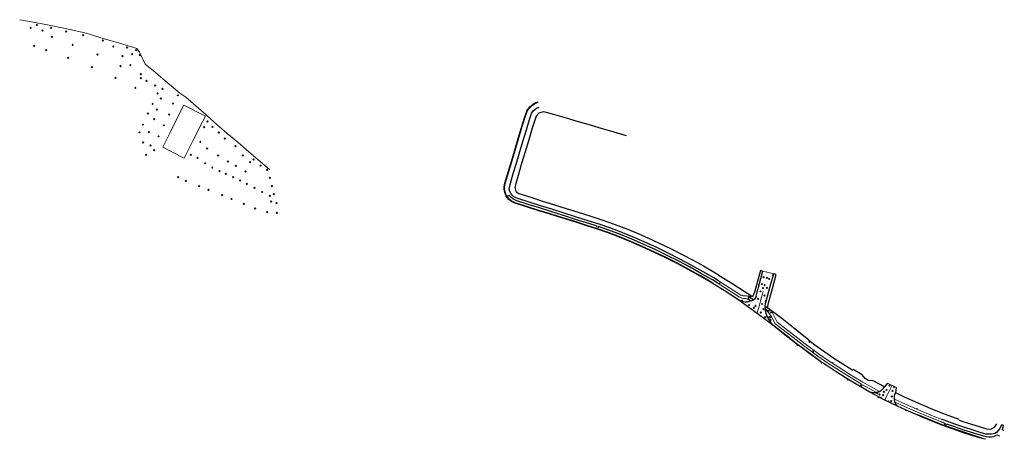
# Model space of a CAD drawing. Header units: metres. Extents: x 712218 to 712822, y 611682 to 611940.
import ezdxf

# ---------------------------------------------------------------- set-up
doc = ezdxf.new("R2010")
doc.units = ezdxf.units.M
doc.header["$MEASUREMENT"] = 0
for name, pattern in [('Center line', [100, 100, 0]), ('Fence', [100, 100, 0]), ('Gate', [100, 100, 0])]:
    doc.linetypes.add(name, pattern=pattern)
for name, color, linetype, lineweight, true_color in [('Building', 7, 'Continuous', 0, 0x72def1), ('Centre Line', 7, 'Continuous', 0, 0xffffff), ('Fence', 2, 'Continuous', 0, 0xffff00), ('Fire Hydrant', 2, 'Continuous', 0, 0xffff00), ('Gate', 6, 'Continuous', 0, 0xff00ff), ('Gully', 7, 'Continuous', 0, 0x178bca), ('Lampost', 7, 'Continuous', 0, 0xffff80), ('Manhole', 7, 'Continuous', 0, 0x800080), ('Path', 7, 'Continuous', 0, 0xa52a2a), ('Points', 7, 'Continuous', 0, 0xffffff), ('Road Edge', 7, 'Continuous', 0, 0xff80c0), ('Sluice Valve', 7, 'Continuous', 0, 0x3c26fb), ('Spot Height', 7, 'Continuous', 0, 0xffffff), ('Telecom Cover', 3, 'Continuous', 0, 0x00ff00)]:
    doc.layers.add(name, color=color, linetype=linetype, lineweight=lineweight, true_color=true_color)
for name, color, linetype in [('DTM_FENCE-FF', 12, 'Continuous'), ('DTM_KERB_BOTTOM-KB', 7, 'Continuous'), ('DTM_KERB_TOP-KT', 60, 'Continuous'), ('DTM_VERGE_FOOTPATH-VF', 127, 'Continuous'), ('Tactile Paving', 40, 'Continuous')]:
    doc.layers.add(name, color=color, linetype=linetype)

# ---------------------------------------------------------------- blocks, each defined once
blk = doc.blocks.new('Lampost-Double circle')
at = {"color": 0}
for radius in [1, 0.6]:
    blk.add_circle((0, 0), radius, dxfattribs=at)
blk = doc.blocks.new('Sluice Valve-Solid double circle')
at = {"color": 0}
for p, q in [((-0.5, 0.2), (-0.5, -0.2)), ((-0.4, 0.4), (-0.3, 0.5)), ((-0.4, -0.4), (-0.4, 0.4)), ((-0.3, 0.5), (-0.3, -0.4)), ((-0.2, 0.5), (-0.1, 0.6)), ((-0.2, -0.5), (-0.2, 0.5)), ((-0.1, 0.6), (-0.1, -0.5)), ((0, -0.6), (0, 0.6)), ((0, 0.6), (0.1, 0.6)), ((0.1, 0.6), (0.1, -0.5)), ((0.2, -0.5), (0.2, 0.5)), ((0.2, 0.5), (0.3, 0.4)), ((0.3, 0.4), (0.3, -0.4)), ((0.4, -0.3), (0.4, 0.4)), ((0.4, 0.4), (0.5, 0.2)), ((0.5, 0.2), (0.5, -0.2)), ((-0.5, -0.2), (-0.4, -0.4)), ((-0.3, -0.4), (-0.2, -0.5)), ((-0.1, -0.5), (0, -0.6)), ((0.1, -0.5), (0.2, -0.5)), ((0.3, -0.4), (0.4, -0.3))]:
    blk.add_line(p, q, dxfattribs=at)
for radius in [1, 0.6]:
    blk.add_circle((0, 0), radius, dxfattribs=at)
blk = doc.blocks.new('Spot Height-Cross')
at = {"color": 202, "true_color": 0x8a2be2}
for p, q in [((-2, -2), (2, 2)), ((-2, 2), (2, -2))]:
    blk.add_line(p, q, dxfattribs=at)

msp = doc.modelspace()

# ---------------------------------------------------------------- linework, layer by layer
at = {"layer": 'Building'}
msp.add_polyline3d([(712318.82, 611887.68, 10.61), (712332.19, 611880.87, 10.76), (712328.77, 611874.22, 10.68), (712325.44, 611867.5, 10.7), (712324.48, 611865.61, 10.74), (712321.75, 611860.28, 10.86), (712319.15, 611855.09, 10.83), (712311.58, 611858.92, 10.98), (712305.99, 611861.8, 10.88), (712310.28, 611870.4, 10.81), (712314.41, 611878.7, 10.65)], close=True, dxfattribs=at)
at = {"layer": 'Centre Line', "linetype": 'Center line'}
for points in [[(712674.22, 611773.19, 11.79), (712672.93, 611768.39, 11.84), (712671.52, 611763.35, 11.84), (712670.66, 611760.26, 11.83)], [(712753.47, 611715.64, 12.35), (712751.47, 611711.72, 12.29), (712749.97, 611708.68, 12.21), (712748.89, 611706.54, 12.14)]]:
    msp.add_polyline3d(points, dxfattribs=at)
at = {"layer": 'DTM_FENCE-FF'}
for points in [[(712590.38, 611868.85, 12.15), (712582.93, 611870.98, 12.17), (712575.63, 611873.11, 12.15), (712568.3, 611875.29, 12.09), (712560.97, 611877.42, 12.02), (712553.62, 611879.63, 11.94), (712546.38, 611881.75, 11.96), (712541.44, 611883.16, 11.98), (712539.23, 611883.49, 11.96), (712536.71, 611882.69, 11.89), (712535, 611880.83, 11.83), (712532.59, 611873.51, 11.69), (712530.42, 611866.25, 11.67), (712528.19, 611858.98, 11.66), (712526.06, 611851.69, 11.65), (712523.92, 611844.35, 11.6), (712522.53, 611839.43, 11.64), (712522, 611836.96, 11.61), (712522.54, 611834.61, 11.62), (712524.4, 611833.41, 11.63), (712531.66, 611831.02, 11.62), (712538.91, 611828.74, 11.61), (712546.24, 611826.49, 11.65), (712553.51, 611824.25, 11.7), (712560.77, 611821.96, 11.86), (712568.03, 611819.66, 11.84), (712575.28, 611817.27, 11.87), (712582.3, 611814.79, 11.86), (712589.57, 611812.02, 11.83), (712596.62, 611809.14, 11.97), (712603.57, 611806.07, 11.97), (712610.53, 611802.91, 12.03), (712617.36, 611799.65, 12.03), (712624.22, 611796.23, 12.02), (712630.97, 611792.7, 11.94), (712637.63, 611788.96, 11.88), (712644.19, 611785.13, 11.93), (712647.45, 611783.13, 11.9)], [(712673.91, 611785.79, 11.76), (712672.54, 611786.07, 11.75), (712671.37, 611781.52, 11.78), (712669.03, 611772.71, 11.87), (712667.79, 611769.97, 11.83), (712662.67, 611773.32, 11.85), (712655.6, 611777.77, 11.83), (712647.29, 611782.87, 11.85)], [(712702.37, 611743.44, 11.96), (712692.85, 611750.92, 11.92), (712685.68, 611756.59, 11.93), (712676.89, 611763.27, 11.82), (712677.56, 611766.28, 12), (712679.98, 611775.01, 11.89), (712682.33, 611783.7, 11.8), (712681.07, 611784.03, 11.77)], [(712702.27, 611743.32, 11.89), (712705.89, 611740.56, 11.92), (712712.05, 611736.18, 11.95), (712718.28, 611731.94, 12.04), (712724.81, 611727.77, 12.02), (712729.36, 611724.94, 12.05)], [(712750.62, 611716.97, 12.35), (712748.65, 611714.64, 12.3), (712741.68, 611718.29, 12.16), (712738.68, 611718.64, 12.08), (712736.77, 611719.74, 11.96), (712735.03, 611722.04, 12.03), (712729.58, 611725.28, 12.13)], [(712794.59, 611694.66, 12.34), (712786.11, 611697.8, 12.28), (712777.38, 611701.27, 12.29), (712769.33, 611704.63, 12.2), (712761.02, 611708.39, 12.29), (712755.6, 611711.08, 12.42), (712756.13, 611714.22, 12.38)], [(712794.45, 611694.24, 12.33), (712797.44, 611693.25, 12.31), (712804.06, 611691.13, 12.45), (712811.34, 611688.92, 12.62), (712813.86, 611688.78, 12.67), (712816.27, 611689.88, 12.64), (712817.71, 611691.94, 12.6)]]:
    msp.add_polyline3d(points, dxfattribs=at)
at = {"layer": 'DTM_KERB_BOTTOM-KB'}
for points in [[(712643.64, 611777.95, 11.91), (712642.33, 611778.75, 11.92), (712635.65, 611782.67, 11.96), (712628.67, 611786.59, 12.02), (712621.54, 611790.38, 12.09), (712614.66, 611793.85, 12.14), (712607.58, 611797.19, 12.13), (712599.95, 611800.68, 12.01), (712593, 611803.73, 11.92), (712586.21, 611806.54, 11.88), (712579.16, 611809.16, 11.85), (712572.58, 611811.43, 11.81), (712566.13, 611813.55, 11.78), (712558.82, 611815.9, 11.73), (712551.3, 611818.27, 11.69), (712543.54, 611820.67, 11.66), (712536.68, 611822.8, 11.62), (712529.71, 611824.94, 11.6), (712522.78, 611827.15, 11.57), (712521.55, 611827.63, 11.54), (712519.83, 611828.52, 11.53), (712518.33, 611829.71, 11.53), (712517.26, 611830.88, 11.5), (712516.56, 611831.97, 11.51), (712516.13, 611832.93, 11.5), (712515.72, 611834.03, 11.48), (712515.52, 611834.83, 11.48), (712515.32, 611836.14, 11.48), (712515.35, 611837.34, 11.47), (712515.58, 611838.6, 11.47), (712515.87, 611839.72, 11.46), (712517.89, 611846.44, 11.49), (712519.85, 611853.03, 11.53), (712521.94, 611860.04, 11.59), (712524.02, 611867.03, 11.63), (712525.89, 611873.27, 11.68), (712527.87, 611879.88, 11.72), (712528.81, 611882.78, 11.74), (712529.33, 611884.04, 11.76), (712529.85, 611884.88, 11.76), (712530.54, 611885.79, 11.77), (712531.21, 611886.56, 11.78), (712532.07, 611887.42, 11.8), (712533.23, 611888.3, 11.81), (712534.42, 611888.97, 11.81), (712536.27, 611889.62, 11.84)], [(712769.09, 611697.32, 12.21), (712764.8, 611699.2, 12.23), (712761.95, 611700.41, 12.2), (712756.68, 611702.79, 12.21), (712748.89, 611706.54, 12.14), (712739.8, 611711.41, 12.07), (712733.76, 611714.81, 12.05), (712726.75, 611719.08, 12), (712718.41, 611724.29, 11.96), (712712.87, 611727.91, 11.91), (712710.64, 611729.45, 11.9), (712710.38, 611729.63, 11.86), (712709.99, 611729.9, 11.86), (712709.49, 611730.26, 11.9), (712702.84, 611735.01, 11.85), (712695.87, 611740.2, 11.81), (712695.4, 611740.53, 11.79), (712694.89, 611740.94, 11.81), (712688.88, 611745.66, 11.84), (712680.96, 611751.84, 11.89), (712670.5, 611759.79, 11.82), (712658.66, 611768.35, 11.8), (712656.55, 611769.75, 11.83), (712650.36, 611773.77, 11.87), (712643.62, 611777.92, 11.9)], [(712810.59, 611682.49, 12.52), (712808.66, 611682.95, 12.51), (712806.48, 611683.63, 12.5), (712802.82, 611684.73, 12.47), (712796.61, 611686.77, 12.39), (712791.08, 611688.68, 12.31), (712784.57, 611691.05, 12.19), (712778.41, 611693.41, 12.16), (712772.49, 611695.88, 12.2), (712769.1, 611697.34, 12.22)]]:
    msp.add_polyline3d(points, dxfattribs=at)
at = {"layer": 'DTM_KERB_TOP-KT'}
for points in [[(712643.75, 611778.13, 12.05), (712642.43, 611778.94, 12.05), (712635.78, 611782.87, 12.09), (712628.77, 611786.79, 12.13), (712621.65, 611790.57, 12.21), (712614.72, 611794.07, 12.27), (712607.7, 611797.41, 12.26), (712600.07, 611800.89, 12.13), (712593.08, 611803.97, 12.04), (712586.21, 611806.78, 11.99), (712579.22, 611809.4, 11.95), (712572.66, 611811.67, 11.92), (712566.17, 611813.77, 11.89), (712558.91, 611816.13, 11.85), (712551.32, 611818.48, 11.81), (712543.67, 611820.9, 11.78), (712536.69, 611823.02, 11.75), (712529.78, 611825.16, 11.71), (712522.83, 611827.37, 11.66), (712521.65, 611827.82, 11.67), (712519.96, 611828.72, 11.65), (712518.5, 611829.86, 11.65), (712517.43, 611831.08, 11.62), (712516.79, 611832.07, 11.62), (712516.32, 611832.99, 11.52), (712515.93, 611834.09, 11.49), (712515.74, 611834.89, 11.49), (712515.55, 611836.18, 11.58), (712515.57, 611837.36, 11.59), (712515.82, 611838.53, 11.59), (712516.1, 611839.59, 11.58), (712518.1, 611846.34, 11.62), (712520.06, 611852.96, 11.66), (712522.18, 611859.96, 11.71), (712524.26, 611867, 11.76), (712526.12, 611873.21, 11.81), (712528.1, 611879.81, 11.84), (712529.01, 611882.67, 11.87), (712529.55, 611883.9, 11.88), (712530.05, 611884.79, 11.77), (712530.75, 611885.64, 11.78), (712531.45, 611886.46, 11.8), (712532.23, 611887.24, 11.91), (712533.34, 611888.1, 11.93), (712534.57, 611888.76, 11.93), (712536.31, 611889.41, 11.95)], [(712673.91, 611785.79, 11.76), (712672.65, 611780.97, 11.79), (712671.21, 611775.71, 11.84), (712670.95, 611774.79, 11.75), (712670.46, 611773.01, 11.76), (712670.21, 611772.09, 11.86), (712669.52, 611769.48, 11.88), (712669.33, 611769.04, 11.88), (712669, 611768.6, 11.88), (712668.29, 611768.03, 11.8), (712667.19, 611767.54, 11.82), (712666.29, 611767.27, 11.91), (712664.62, 611766.83, 11.92), (712663.27, 611766.67, 11.93), (712661.44, 611767.07, 11.95), (712659.75, 611767.75, 11.96), (712658.71, 611768.41, 11.97), (712656.59, 611769.76, 11.97), (712650.44, 611773.82, 12), (712643.69, 611777.97, 12.04)], [(712748.55, 611714.66, 12.38), (712747.72, 611713.46, 12.35), (712747.12, 611712.8, 12.34), (712746.38, 611712.23, 12.33), (712745.58, 611711.74, 12.2), (712743.84, 611711.15, 12.14), (712742.92, 611710.99, 12.25), (712741.96, 611710.93, 12.24), (712739.79, 611711.49, 12.21), (712733.76, 611714.86, 12.18), (712726.81, 611719.08, 12.12), (712718.43, 611724.33, 12.07), (712712.92, 611727.98, 12.03), (712710.67, 611729.5, 12.02), (712709.52, 611730.31, 12.02), (712702.85, 611735.07, 11.98), (712695.88, 611740.22, 11.94), (712694.92, 611740.95, 11.94), (712688.92, 611745.71, 11.97), (712680.99, 611751.89, 12.03), (712680.29, 611752.51, 12.04), (712679.15, 611753.96, 12.04), (712677.67, 611756.31, 12.01), (712676.82, 611757.94, 11.99), (712676.21, 611759.67, 11.98), (712675.74, 611761.46, 11.96), (712675.61, 611762.38, 11.84), (712675.6, 611764.56, 11.83), (712675.66, 611765.53, 11.93), (712676.34, 611768.2, 11.91), (712677.59, 611772.6, 11.87), (712679.06, 611777.87, 11.82), (712680.76, 611784.09, 11.78)], [(712769.11, 611697.37, 12.33), (712764.83, 611699.21, 12.35), (712761.99, 611700.46, 12.35), (712756.69, 611702.81, 12.32), (712755.99, 611703.7, 12.34), (712755.47, 611704.52, 12.35), (712755.09, 611705.38, 12.27), (712754.78, 611707.23, 12.3), (712754.75, 611708.15, 12.38), (712754.87, 611709.09, 12.4), (712755.13, 611709.99, 12.4), (712755.6, 611711.08, 12.42)], [(712808.68, 611683.21, 12.65), (712806.56, 611683.84, 12.63), (712802.91, 611684.98, 12.59), (712796.69, 611687, 12.51), (712791.15, 611688.88, 12.43), (712784.64, 611691.25, 12.31), (712778.47, 611693.62, 12.27), (712772.54, 611696.09, 12.31), (712769.19, 611697.55, 12.33)]]:
    msp.add_polyline3d(points, dxfattribs=at)
at = {"layer": 'DTM_VERGE_FOOTPATH-VF'}
for points in [[(712646.91, 611779.71, 12), (712643.91, 611781.54, 12.02), (712637.43, 611785.38, 12.04), (712630.12, 611789.47, 12.1), (712623.23, 611793.13, 12.15), (712615.96, 611796.82, 12.21), (712608.96, 611800.16, 12.2), (712601.23, 611803.66, 12.1), (712594.09, 611806.8, 12), (712587.21, 611809.6, 11.98), (712580.3, 611812.22, 11.93), (712573.59, 611814.48, 11.89), (712566.92, 611816.65, 11.86), (712559.73, 611818.89, 11.81), (712552.17, 611821.29, 11.76), (712544.53, 611823.68, 11.73), (712537.62, 611825.85, 11.7), (712530.72, 611828.06, 11.65), (712523.78, 611830.23, 11.63), (712522.73, 611830.62, 11.64), (712521.37, 611831.37, 11.64), (712520.28, 611832.29, 11.66), (712519.59, 611833.16, 11.67), (712518.9, 611834.66, 11.65), (712518.55, 611836.12, 11.59), (712518.97, 611838.89, 11.57), (712520.9, 611845.64, 11.61), (712522.86, 611852.03, 11.68), (712525.01, 611859.15, 11.71), (712527.07, 611866, 11.73), (712528.99, 611872.38, 11.77), (712530.91, 611878.72, 11.79), (712532.23, 611882.55, 11.8), (712533.25, 611884.14, 11.83), (712534.32, 611885.2, 11.87), (712535.65, 611886.03, 11.88), (712536.81, 611886.46, 11.91)], [(712646.12, 611778.48, 12.02), (712643.13, 611780.28, 12.04), (712636.53, 611784.16, 12.07), (712629.47, 611788.13, 12.12), (712622.45, 611791.86, 12.17), (712615.47, 611795.4, 12.22), (712608.35, 611798.79, 12.23), (712600.64, 611802.3, 12.12), (712593.72, 611805.34, 12.02), (712586.7, 611808.21, 11.98), (712579.68, 611810.84, 11.96), (712573.29, 611813.02, 11.92), (712573.16, 611812.54, 11.92), (712572.3, 611812.81, 11.92), (712572.47, 611813.29, 11.91), (712566.66, 611815.15, 11.88), (712559.23, 611817.51, 11.86), (712551.75, 611819.88, 11.81), (712543.97, 611822.31, 11.76), (712537.13, 611824.49, 11.73), (712530.19, 611826.64, 11.68), (712523.22, 611828.86, 11.67), (712522.24, 611829.25, 11.67), (712520.76, 611830.01, 11.67), (712519.66, 611830.85, 11.66), (712518.44, 611832.18, 11.64), (712517.21, 611831.53, 11.63)], [(712822.21, 611687.96, 12.59), (712821.07, 611688.4, 12.59), (712821.75, 611690.89, 12.54), (712820.46, 611691.39, 12.52), (712819.51, 611689.09, 12.55), (712818.29, 611687.6, 12.57), (712817.34, 611686.77, 12.61), (712816.36, 611686.15, 12.65), (712814.38, 611685.6, 12.66), (712812.48, 611685.56, 12.66), (712810.81, 611685.69, 12.65), (712809.36, 611686.1, 12.63), (712807.35, 611686.74, 12.6), (712803.7, 611687.85, 12.58), (712796.86, 611690.07, 12.47), (712791.87, 611691.76, 12.41), (712785.29, 611694.15, 12.3), (712784.16, 611694.6, 12.3)], [(712783.64, 611693.24, 12.31), (712785.74, 611692.41, 12.32), (712785.43, 611691.48, 12.31), (712786.43, 611691.14, 12.34), (712786.78, 611692, 12.34), (712791.63, 611690.29, 12.44), (712797.22, 611688.4, 12.53), (712803.39, 611686.38, 12.59), (712807.38, 611685.15, 12.62), (712809.43, 611684.57, 12.63), (712811.12, 611684.18, 12.65), (712812.77, 611684.03, 12.67), (712814.31, 611684.11, 12.69), (712815.82, 611684.31, 12.7), (712817.55, 611685.27, 12.65), (712819.28, 611684.55, 12.63)]]:
    msp.add_polyline3d(points, dxfattribs=at)
at = {"layer": 'Fence', "linetype": 'Fence', "ltscale": 0.5}
msp.add_polyline3d([(712371.45, 611848.08, 10.49), (712363.07, 611855.3, 10.45), (712357.21, 611860.4, 10.48), (712351.91, 611864.86, 10.46), (712345.54, 611870.28, 10.41), (712337.56, 611877.09, 10.62), (712332.59, 611881.63, 10.66), (712320.12, 611892.56, 10.67), (712316.43, 611895, 10.78), (712305.92, 611903.78, 10.82), (712300.27, 611908.61, 10.75), (712295.2, 611912.74, 10.73), (712291.64, 611920.2, 10.8), (712290.03, 611922.3, 10.74), (712282.04, 611924.77, 10.52), (712278.84, 611925.76, 10.5), (712270.07, 611928.39, 10.48), (712258.97, 611931.77, 10.31), (712248.1, 611934.31, 10.22), (712237.38, 611936.43, 10.22), (712227.58, 611938.33, 10.08), (712218.18, 611940.06, 10.04)], dxfattribs=at)
at = {"layer": 'Fire Hydrant', "linetype": 'Continuous'}
for points in [[(712661.27, 611768.05, 11.97), (712661.65, 611767.76, 11.97), (712661.48, 611767.53, 11.97), (712661.1, 611767.81, 11.97), (712661.27, 611768.05, 11.97)], [(712734.63, 611715.29, 12.18), (712734.28, 611715.51, 12.18), (712734.13, 611715.28, 12.17), (712734.48, 611715.06, 12.18), (712734.63, 611715.29, 12.18)]]:
    msp.add_polyline3d(points, close=True, dxfattribs=at)
at = {"layer": 'Gate', "linetype": 'Gate', "ltscale": 0.2}
for p, q in [((712681.07, 611784.03, 11.77), (712673.91, 611785.79, 11.76)), ((712756.13, 611714.22, 12.38), (712750.62, 611716.97, 12.35))]:
    msp.add_line(p, q, dxfattribs=at)
at = {"layer": 'Gully', "linetype": 'Continuous'}
for points in [[(712680.44, 611783.15, 11.66), (712680.53, 611783.52, 11.66), (712680.23, 611783.6, 11.68), (712680.14, 611783.23, 11.68), (712680.44, 611783.15, 11.66)], [(712669.81, 611770.16, 11.76), (712669.69, 611769.81, 11.76), (712669.97, 611769.71, 11.78), (712670.09, 611770.06, 11.78), (712669.81, 611770.16, 11.76)], [(712675.98, 611767.11, 11.81), (712676.09, 611767.48, 11.81), (712675.77, 611767.58, 11.81), (712675.65, 611767.21, 11.81), (712675.98, 611767.11, 11.81)], [(712695.56, 611740.36, 11.79), (712695.23, 611740.63, 11.79), (712695.02, 611740.38, 11.8), (712695.34, 611740.11, 11.79), (712695.56, 611740.36, 11.79)], [(712710.35, 611729.67, 11.86), (712710, 611729.91, 11.86), (712709.83, 611729.65, 11.87), (712710.17, 611729.42, 11.87), (712710.35, 611729.67, 11.86)], [(712726.48, 611719.19, 11.98), (712726.17, 611719.41, 11.97), (712725.98, 611719.15, 11.97), (712726.3, 611718.93, 11.98), (712726.48, 611719.19, 11.98)], [(712745.34, 611708.33, 12.08), (712745.02, 611708.5, 12.08), (712744.88, 611708.24, 12.08), (712745.19, 611708.07, 12.09), (712745.34, 611708.33, 12.08)], [(712762.14, 611700.29, 12.21), (712761.76, 611700.46, 12.2), (712761.65, 611700.21, 12.2), (712762.03, 611700.04, 12.2), (712762.14, 611700.29, 12.21)]]:
    msp.add_polyline3d(points, close=True, dxfattribs=at)
at = {"layer": 'Lampost'}
for p in [(712661.36, 611770.85, 11.92), (712716.87, 611729.45, 12.02), (712768.56, 611701.35, 12.3)]:
    msp.add_point(p, dxfattribs=at)
at = {"layer": 'Manhole', "linetype": 'Continuous'}
msp.add_polyline3d([(712748.39, 611711.16, 12.25), (712748.69, 611711.66, 12.24), (712748.2, 611711.95, 12.23), (712747.9, 611711.46, 12.24), (712748.39, 611711.16, 12.25)], close=True, dxfattribs=at)
at = {"layer": 'Manhole', "linetype": 'Continuous', "lineweight": 0}
for centre, radius in [((712647.39, 611778.22, 11.99), 0.306), ((712674.11, 611775.31, 11.76), 0.312), ((712666.29, 611770, 11.84), 0.333), ((712679.15, 611760.39, 11.97), 0.295), ((712678.85, 611755.75, 12.06), 0.305), ((712702.79, 611742.3, 11.91), 0.327), ((712705, 611736.4, 11.98), 0.301), ((712744.26, 611710.7, 12.13), 0.347)]:
    msp.add_circle(centre, radius, dxfattribs=at)
at = {"layer": 'Path', "linetype": 'Continuous'}
for points in [[(712666.61, 611767.46, 11.86), (712663.69, 611769, 11.85), (712662.38, 611768.96, 11.89), (712661.23, 611769.09, 11.92), (712659.7, 611769.72, 11.96), (712655.13, 611772.83, 11.97), (712646.13, 611778.49, 12.01)], [(712668.49, 611768.3, 11.83), (712665.65, 611769.91, 11.8), (712664.12, 611770.56, 11.81), (712663.24, 611770.5, 11.85), (712661.8, 611770.57, 11.9), (712660.58, 611770.95, 11.92), (712655.88, 611774.09, 11.93), (712646.9, 611779.71, 11.99)], [(712743.76, 611711.24, 12.15), (712735.31, 611715.95, 12.17), (712734.52, 611714.61, 12.17), (712733.73, 611715.16, 12.17), (712734.51, 611716.41, 12.18), (712727.31, 611720.78, 12.12), (712719.51, 611725.66, 12.08), (712714, 611729.21, 12.05), (712707.89, 611733.56, 11.99), (712698.94, 611740.06, 11.95), (712690.1, 611746.95, 11.97), (712681.48, 611753.64, 12.04), (712679.43, 611757.97, 12), (712677.39, 611760.51, 11.94), (712675.7, 611762.15, 11.87)], [(712745.55, 611711.84, 12.19), (712735.35, 611717.63, 12.15), (712727.94, 611722.14, 12.1), (712720.3, 611726.92, 12.05), (712714.85, 611730.47, 12.02), (712708.91, 611734.61, 11.95), (712699.95, 611741.14, 11.9), (712691.01, 611748.09, 11.91), (712682.84, 611754.46, 11.98), (712679.45, 611761.31, 11.96), (712678.44, 611762.09, 11.93)], [(712784.15, 611694.56, 12.28), (712778.48, 611696.8, 12.26), (712768.17, 611701.17, 12.31), (712761.66, 611704.03, 12.29), (712754.87, 611707.2, 12.28)], [(712783.63, 611693.21, 12.32), (712777.93, 611695.47, 12.29), (712767.53, 611699.84, 12.34), (712761.03, 611702.69, 12.32), (712755.18, 611705.32, 12.27)]]:
    msp.add_polyline3d(points, dxfattribs=at)
at = {"layer": 'Points'}
for p in [(712680.14, 611783.23, 11.68), (712680.23, 611783.6, 11.68), (712661.1, 611767.81, 11.97), (712661.48, 611767.53, 11.97), (712669.97, 611769.71, 11.78), (712670.09, 611770.06, 11.78), (712675.65, 611767.21, 11.81), (712675.77, 611767.58, 11.81), (712678.1, 611757.83, 12), (712678.88, 611757.31, 12.03), (712695.02, 611740.38, 11.8), (712695.34, 611740.11, 11.79), (712709.83, 611729.65, 11.87), (712710.17, 611729.42, 11.87), (712725.98, 611719.15, 11.97), (712726.3, 611718.93, 11.98), (712734.13, 611715.28, 12.17), (712734.48, 611715.06, 12.18), (712747.9, 611711.46, 12.24), (712748.2, 611711.95, 12.23), (712744.88, 611708.24, 12.08), (712745.19, 611708.07, 12.09), (712761.65, 611700.21, 12.2), (712762.03, 611700.04, 12.2)]:
    msp.add_point(p, dxfattribs=at)
at = {"layer": 'Road Edge', "linetype": 'Continuous'}
for points in [[(712673.96, 611785.79, 11.66), (712672.68, 611780.95, 11.7), (712671.24, 611775.69, 11.74), (712670.98, 611774.79, 11.74), (712670.48, 611772.99, 11.75), (712670.25, 611772.09, 11.77), (712669.59, 611769.45, 11.79), (712669.36, 611768.97, 11.8), (712669.05, 611768.57, 11.8), (712668.28, 611767.98, 11.79), (712667.2, 611767.51, 11.8), (712666.3, 611767.19, 11.81), (712664.62, 611766.76, 11.81), (712663.24, 611766.63, 11.82), (712661.41, 611767.02, 11.81), (712659.72, 611767.74, 11.82), (712658.66, 611768.35, 11.8)], [(712680.96, 611751.84, 11.89), (712680.25, 611752.49, 11.91), (712679.11, 611753.94, 11.9), (712677.64, 611756.27, 11.89), (712676.79, 611757.92, 11.89), (712676.15, 611759.67, 11.87), (712675.7, 611761.45, 11.85), (712675.56, 611762.38, 11.82), (712675.54, 611764.57, 11.82), (712675.6, 611765.56, 11.82), (712676.29, 611768.2, 11.81), (712677.57, 611772.6, 11.78), (712679.03, 611777.93, 11.72), (712680.73, 611784.12, 11.67)], [(712748.65, 611714.64, 12.3), (712747.78, 611713.45, 12.27), (712747.16, 611712.77, 12.25), (712746.43, 611712.17, 12.23), (712745.59, 611711.68, 12.2), (712743.84, 611711.12, 12.15), (712742.92, 611710.93, 12.14), (712741.96, 611710.89, 12.12), (712739.8, 611711.41, 12.07)], [(712756.68, 611702.79, 12.21), (712755.93, 611703.7, 12.21), (712755.42, 611704.49, 12.22), (712755.05, 611705.38, 12.24), (712754.74, 611707.21, 12.28), (712754.7, 611708.15, 12.3), (712754.82, 611709.11, 12.31), (712755.09, 611710.01, 12.32), (712755.56, 611711.13, 12.34)]]:
    msp.add_polyline3d(points, dxfattribs=at)
at = {"layer": 'Sluice Valve'}
for p in [(712665.08, 611770.36, 11.83), (712746.63, 611708.3, 12.13), (712750.98, 611705.97, 12.17)]:
    msp.add_point(p, dxfattribs=at)
at = {"layer": 'Spot Height'}
for p in [(712224.92, 611935, 10.1), (712228.69, 611936.95, 10.06), (712237.58, 611934.98, 10.11), (712232.09, 611933.39, 10.08), (712237.85, 611929.54, 10.1), (712246.64, 611932.86, 10.18), (712257.18, 611930.62, 10.26), (712226.97, 611923.95, 10.2), (712250.67, 611924.7, 10.32), (712269.23, 611927.21, 10.39), (712275.63, 611923.51, 10.43), (712284.12, 611922.96, 10.54), (712234.48, 611921.39, 10.21), (712265.84, 611918.63, 10.49), (712281.18, 611917.66, 10.57), (712287.24, 611918.82, 10.6), (712289.58, 611921.36, 10.62), (712291.8, 611918.34, 10.55), (712247.93, 611916.58, 10.41), (712262.4, 611910.85, 10.6), (712279.97, 611911.51, 10.69), (712286.05, 611912.23, 10.7), (712292.55, 611906.69, 10.74), (712277.04, 611904.28, 10.8), (712292.46, 611904.22, 10.78), (712295.96, 611902.61, 10.75), (712301.36, 611899.7, 10.74), (712289.12, 611898.32, 10.81), (712302.82, 611894.68, 10.74), (712305.77, 611897.59, 10.71), (712315.14, 611893.63, 10.66), (712299.75, 611888.42, 10.75), (712304.68, 611891.66, 10.73), (712312.22, 611888.67, 10.68), (712296.81, 611882.44, 10.78), (712302.38, 611884.93, 10.73), (712309.85, 611881.78, 10.73), (712293.82, 611875.62, 10.82), (712300.61, 611878.97, 10.78), (712306.6, 611875.21, 10.78), (712333.47, 611877.63, 10.61), (712291.76, 611870.91, 10.84), (712297.44, 611870.99, 10.82), (712303.38, 611868.46, 10.82), (712331.28, 611874.07, 10.6), (712336.42, 611874.38, 10.55), (712340.41, 611870.72, 10.52), (712293.91, 611864.7, 10.86), (712298.42, 611862.82, 10.9), (712329, 611865.1, 10.66), (712343.95, 611867.21, 10.49), (712350.48, 611862.48, 10.46), (712295.71, 611857.06, 10.91), (712300.76, 611860.05, 10.9), (712323.09, 611857.09, 10.81), (712333.13, 611861, 10.66), (712339.92, 611856.64, 10.62), (712355.13, 611856.63, 10.46), (712327.26, 611855.21, 10.73), (712331.87, 611851.88, 10.71), (712345.83, 611853.03, 10.6), (712359.58, 611852.67, 10.45), (712361.56, 611854.18, 10.42), (712365.87, 611850.45, 10.43), (712336.36, 611849.39, 10.67), (712340.77, 611847.17, 10.65), (712344.66, 611845.44, 10.62), (712350.85, 611850.28, 10.56), (712356.68, 611846.92, 10.49), (712370.03, 611847.89, 10.46), (712315.45, 611843.38, 10.89), (712320.12, 611841.12, 10.88), (712349.06, 611843.47, 10.58), (712353.44, 611841.37, 10.56), (712357.55, 611839.27, 10.54), (712371.71, 611843.08, 10.45), (712328.21, 611837.81, 10.85), (712334.09, 611835.65, 10.8), (712342.46, 611832.39, 10.75), (712362.29, 611836.82, 10.55), (712366.98, 611834.29, 10.58), (712372.94, 611837.84, 10.48), (712374.04, 611833.04, 10.56), (712348.07, 611829.99, 10.72), (712355.62, 611826.94, 10.71), (712371.65, 611831.89, 10.6), (712372.39, 611828.48, 10.65), (712375.65, 611827.52, 10.63), (712362.62, 611824.2, 10.67), (712370, 611821.99, 10.73), (712375.95, 611821.44, 10.68), (712674.46, 611782.06, 11.72), (712676.49, 611781.66, 11.74), (712677.97, 611780.91, 11.73), (712672.56, 611773.32, 11.77), (712673.42, 611777.74, 11.75), (712675.2, 611777.17, 11.77), (712676.46, 611775.55, 11.77), (712671.14, 611768.81, 11.82), (712675.17, 611770.73, 11.81), (712665.68, 611764.94, 11.81), (712668.55, 611763.22, 11.83), (712669.52, 611764.44, 11.84), (712672.84, 611760.38, 11.84), (712673.59, 611765.55, 11.84), (712674.54, 611762.46, 11.83), (712675.44, 611757.52, 11.89), (712749.97, 611712.77, 12.29), (712751.76, 611715.45, 12.35), (712753.71, 611712.31, 12.33), (712754.53, 611714.46, 12.36), (712745.7, 611709.99, 12.15), (712747.96, 611709.66, 12.19), (712752.85, 611705.98, 12.23), (712753.19, 611708.75, 12.28)]:
    msp.add_point(p, dxfattribs=at)
at = {"layer": 'Tactile Paving', "linetype": 'Continuous'}
for points in [[(712664.94, 611768.75, 11.83), (712666.98, 611767.56, 11.83), (712668.26, 611768.14, 11.8), (712665.51, 611769.79, 11.81), (712664.94, 611768.75, 11.83)], [(712678.44, 611762.09, 11.93), (712675.61, 611763.82, 11.85), (712675.63, 611762.39, 11.85), (712677.81, 611761.09, 11.95), (712678.44, 611762.09, 11.93)]]:
    msp.add_polyline3d(points, close=True, dxfattribs=at)
at = {"layer": 'Telecom Cover', "linetype": 'Continuous'}
msp.add_polyline3d([(712678.61, 611756.9, 12.05), (712677.83, 611757.42, 12.01), (712678.1, 611757.83, 12), (712678.88, 611757.31, 12.03), (712678.61, 611756.9, 12.05)], close=True, dxfattribs=at)

# ---------------------------------------------------------------- block references
at = {"layer": 'Lampost', "linetype": 'Continuous', "lineweight": -3, "xscale": 0.1000000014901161, "yscale": 0.1000000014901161}
for p in [(712661.36, 611770.85, 11.92), (712716.87, 611729.45, 12.02), (712768.56, 611701.35, 12.3)]:
    msp.add_blockref('Lampost-Double circle', p, dxfattribs=at)
at = {"layer": 'Sluice Valve', "color": 180, "linetype": 'Continuous', "lineweight": -3, "true_color": 0x3c26fb, "xscale": 0.07500000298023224, "yscale": 0.07500000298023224}
for p in [(712665.08, 611770.36, 11.83), (712746.63, 611708.3, 12.13), (712750.98, 611705.97, 12.17)]:
    msp.add_blockref('Sluice Valve-Solid double circle', p, dxfattribs=at)
at = {"layer": 'Spot Height', "linetype": 'Continuous', "lineweight": -3, "xscale": 0.2000000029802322, "yscale": 0.2000000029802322}
for p in [(712224.92, 611935, 10.1), (712228.69, 611936.95, 10.06), (712237.58, 611934.98, 10.11), (712232.09, 611933.39, 10.08), (712237.85, 611929.54, 10.1), (712246.64, 611932.86, 10.18), (712257.18, 611930.62, 10.26), (712226.97, 611923.95, 10.2), (712250.67, 611924.7, 10.32), (712269.23, 611927.21, 10.39), (712275.63, 611923.51, 10.43), (712284.12, 611922.96, 10.54), (712234.48, 611921.39, 10.21), (712247.93, 611916.58, 10.41), (712265.84, 611918.63, 10.49), (712281.18, 611917.66, 10.57), (712287.24, 611918.82, 10.6), (712289.58, 611921.36, 10.62), (712291.8, 611918.34, 10.55), (712262.4, 611910.85, 10.6), (712279.97, 611911.51, 10.69), (712286.05, 611912.23, 10.7), (712277.04, 611904.28, 10.8), (712292.55, 611906.69, 10.74), (712289.12, 611898.32, 10.81), (712292.46, 611904.22, 10.78), (712295.96, 611902.61, 10.75), (712301.36, 611899.7, 10.74), (712302.82, 611894.68, 10.74), (712305.77, 611897.59, 10.71), (712315.14, 611893.63, 10.66), (712299.75, 611888.42, 10.75), (712304.68, 611891.66, 10.73), (712312.22, 611888.67, 10.68), (712296.81, 611882.44, 10.78), (712302.38, 611884.93, 10.73), (712309.85, 611881.78, 10.73), (712293.82, 611875.62, 10.82), (712300.61, 611878.97, 10.78), (712306.6, 611875.21, 10.78), (712333.47, 611877.63, 10.61), (712336.42, 611874.38, 10.55), (712291.76, 611870.91, 10.84), (712297.44, 611870.99, 10.82), (712303.38, 611868.46, 10.82), (712331.28, 611874.07, 10.6), (712340.41, 611870.72, 10.52), (712293.91, 611864.7, 10.86), (712298.42, 611862.82, 10.9), (712329, 611865.1, 10.66), (712343.95, 611867.21, 10.49), (712350.48, 611862.48, 10.46), (712295.71, 611857.06, 10.91), (712300.76, 611860.05, 10.9), (712323.09, 611857.09, 10.81), (712333.13, 611861, 10.66), (712339.92, 611856.64, 10.62), (712355.13, 611856.63, 10.46), (712327.26, 611855.21, 10.73), (712331.87, 611851.88, 10.71), (712345.83, 611853.03, 10.6), (712350.85, 611850.28, 10.56), (712359.58, 611852.67, 10.45), (712361.56, 611854.18, 10.42), (712365.87, 611850.45, 10.43), (712336.36, 611849.39, 10.67), (712340.77, 611847.17, 10.65), (712344.66, 611845.44, 10.62), (712356.68, 611846.92, 10.49), (712370.03, 611847.89, 10.46), (712315.45, 611843.38, 10.89), (712320.12, 611841.12, 10.88), (712349.06, 611843.47, 10.58), (712353.44, 611841.37, 10.56), (712357.55, 611839.27, 10.54), (712371.71, 611843.08, 10.45), (712372.94, 611837.84, 10.48), (712328.21, 611837.81, 10.85), (712334.09, 611835.65, 10.8), (712342.46, 611832.39, 10.75), (712362.29, 611836.82, 10.55), (712366.98, 611834.29, 10.58), (712371.65, 611831.89, 10.6), (712374.04, 611833.04, 10.56), (712348.07, 611829.99, 10.72), (712355.62, 611826.94, 10.71), (712372.39, 611828.48, 10.65), (712375.65, 611827.52, 10.63), (712362.62, 611824.2, 10.67), (712370, 611821.99, 10.73), (712375.95, 611821.44, 10.68), (712673.42, 611777.74, 11.75), (712674.46, 611782.06, 11.72), (712676.49, 611781.66, 11.74), (712677.97, 611780.91, 11.73), (712672.56, 611773.32, 11.77), (712675.2, 611777.17, 11.77), (712676.46, 611775.55, 11.77), (712671.14, 611768.81, 11.82), (712673.59, 611765.55, 11.84), (712675.17, 611770.73, 11.81), (712665.68, 611764.94, 11.81), (712668.55, 611763.22, 11.83), (712669.52, 611764.44, 11.84), (712672.84, 611760.38, 11.84), (712674.54, 611762.46, 11.83), (712675.44, 611757.52, 11.89), (712749.97, 611712.77, 12.29), (712751.76, 611715.45, 12.35), (712753.71, 611712.31, 12.33), (712754.53, 611714.46, 12.36), (712745.7, 611709.99, 12.15), (712747.96, 611709.66, 12.19), (712752.85, 611705.98, 12.23), (712753.19, 611708.75, 12.28)]:
    msp.add_blockref('Spot Height-Cross', p, dxfattribs=at)

doc.saveas('drawing.dxf')
